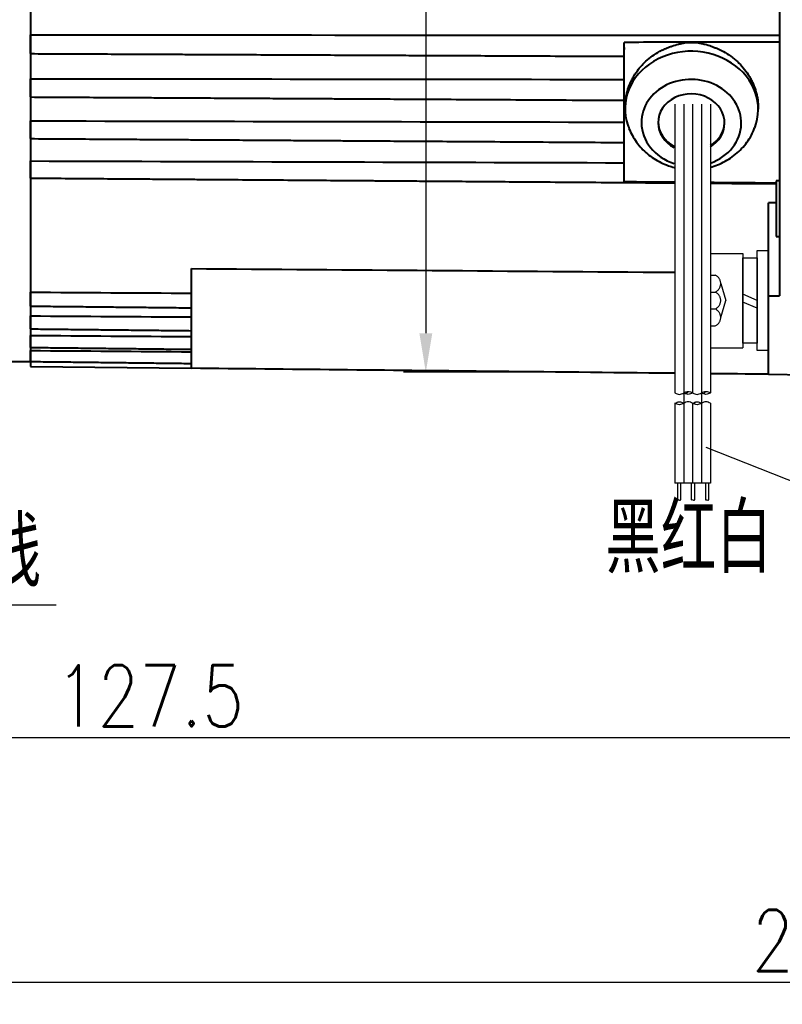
# Model space of a CAD drawing. Header units: inches. Extents: x -753 to 5070, y -3075 to 1581.
# Tile 154 of 178: x 3667 to 3736, y 1027 to 1116. Entities that reach past the tile are written whole.
import ezdxf

# ---------------------------------------------------------------- set-up
doc = ezdxf.new("R2010")
doc.units = ezdxf.units.IN
doc.header["$LTSCALE"] = 10
doc.header["$MEASUREMENT"] = 0
doc.linetypes.add('CENTER', pattern=[10.16, 6.35, -1.27, 1.27, -1.27])
doc.linetypes.add('HIDDEN', pattern=[1.905, 1.27, -0.635])
for name, color, linetype in [('1轮廓实线层', 7, 'Continuous'), ('2细线层', 4, 'Continuous'), ('3中心线层', 1, 'CENTER'), ('4虚线层', 6, 'HIDDEN'), ('5剖面线层', 2, 'Continuous'), ('6文字层', 3, 'Continuous'), ('7标注层', 4, 'Continuous')]:
    doc.layers.add(name, color=color, linetype=linetype)
doc.layers.add('图层2', color=4, linetype='Continuous', lineweight=40)
doc.styles.add('PC_TEXTSTYLE', font='isocp.shx', dxfattribs={"width": 0.8, "bigfont": 'HZFS.SHX'})
doc.styles.add('TH_GBDIM', font='romans.shx', dxfattribs={"width": 0.8, "bigfont": 'gbcbig.shx'})
doc.dimstyles.new('TH_GBDIM', dxfattribs={"dimtxt": 3.5, "dimasz": 2.5, "dimexe": 2, "dimexo": 0, "dimgap": 1, "dimtad": 1, "dimdec": 4, "dimdsep": 46, "dimtxsty": 'TH_GBDIM', "dimcen": 0.09, "dimclrd": 4, "dimclre": 4, "dimclrt": 3, "dimadec": 0, "dimazin": 0, "dimtfac": 1, "dimtdec": 4, "dimtmove": 0, "dimatfit": 3, "dimfxl": 1, "dimtzin": 0, "dimarcsym": 0})
pattern_1 = [(45, (3602.9501, 949.2222), (1.197367, -1.197367), [])]
pattern_2 = [(45, (3601.3501, 949.2222), (1.197367, -1.197367), [])]

# ---------------------------------------------------------------- blocks, each defined once
blk = doc.blocks.new('*D114')
at = {"layer": '7标注层', "color": 4, "lineweight": -2, "transparency": 16777216}
for p, q in [((3862.462, 1133.231), (3862.462, 1027.055)), ((3614.962, 1123.731), (3614.962, 1027.055)), ((3618.462, 1029.055), (3858.962, 1029.055))]:
    blk.add_line(p, q, dxfattribs=at)
at = {"layer": '7标注层', "color": 4, "transparency": 16777216}
for points in [[(3618.462, 1029.638), (3618.462, 1028.472), (3614.962, 1029.055)], [(3858.962, 1029.638), (3858.962, 1028.472), (3862.462, 1029.055)]]:
    blk.add_solid(points, dxfattribs=at)
at = {"layer": 'Defpoints', "color": 0, "transparency": 16777216}
for p in [(3862.462, 1133.231), (3614.962, 1123.731), (3862.462, 1029.055)]:
    blk.add_point(p, dxfattribs=at)
at = {"layer": '7标注层', "color": 3, "transparency": 16777216, "insert": (3741.458, 1032.805), "char_height": 5.5, "attachment_point": 5, "style": 'TH_GBDIM'}
blk.add_mtext('247.5', dxfattribs=at)
blk = doc.blocks.new('*D229')
at = {"layer": '7标注层', "color": 4, "lineweight": -2, "transparency": 16777216}
for p, q in [((3742.462, 1163.731), (3742.462, 1049.097)), ((3614.962, 1142.156), (3614.962, 1049.097)), ((3618.462, 1051.097), (3738.962, 1051.097))]:
    blk.add_line(p, q, dxfattribs=at)
at = {"layer": '7标注层', "color": 4, "transparency": 16777216}
for points in [[(3618.462, 1051.68), (3618.462, 1050.513), (3614.962, 1051.097)], [(3738.962, 1051.68), (3738.962, 1050.513), (3742.462, 1051.097)]]:
    blk.add_solid(points, dxfattribs=at)
at = {"layer": 'Defpoints', "color": 0, "transparency": 16777216}
for p in [(3742.462, 1163.731), (3614.962, 1142.156), (3742.462, 1051.097)]:
    blk.add_point(p, dxfattribs=at)
at = {"layer": '7标注层', "color": 3, "transparency": 16777216, "insert": (3678.712, 1054.847), "char_height": 5.5, "attachment_point": 5, "style": 'TH_GBDIM'}
blk.add_mtext('127.5', dxfattribs=at)
blk = doc.blocks.new('*D230')
at = {"layer": '7标注层', "color": 4, "lineweight": -2, "transparency": 16777216}
for p, q in [((3697.465, 1163.731), (3705.587, 1163.731)), ((3703.587, 1160.231), (3703.587, 1087.517)), ((3714.905, 1084.017), (3701.587, 1084.017))]:
    blk.add_line(p, q, dxfattribs=at)
at = {"layer": '7标注层', "color": 4, "transparency": 16777216}
for points in [[(3703.004, 1160.231), (3704.171, 1160.231), (3703.587, 1163.731)], [(3703.004, 1087.517), (3704.171, 1087.517), (3703.587, 1084.017)]]:
    blk.add_solid(points, dxfattribs=at)
at = {"layer": 'Defpoints', "color": 0, "transparency": 16777216}
for p in [(3697.465, 1163.731), (3703.587, 1084.017), (3714.905, 1084.017)]:
    blk.add_point(p, dxfattribs=at)
at = {"layer": '7标注层', "color": 3, "transparency": 16777216, "insert": (3699.837, 1123.874), "char_height": 5.5, "attachment_point": 5, "rotation": 90, "style": 'TH_GBDIM'}
blk.add_mtext('{%%c80}{}{}', dxfattribs=at)
blk = doc.blocks.new('GB93_5_0.65_R')
at = {"layer": '1轮廓实线层'}
for p, q in [((3.85, 1.3), (-3.85, 1.3)), ((-3.85, 1.3), (-3.85, 0)), ((0, 0), (-0.56, 1.3)), ((0.7, 0), (0.14, 1.3)), ((3.85, 0), (3.85, 1.3)), ((-3.85, 0), (3.85, 0))]:
    blk.add_line(p, q, dxfattribs=at)

msp = doc.modelspace()

# ---------------------------------------------------------------- hatches: boundary and pattern name
at = {"layer": '5剖面线层'}
h = msp.add_hatch(dxfattribs=at)
h.set_pattern_fill('ANSI31', color=256, scale=0.533333, angle=90, style=0)
h.set_pattern_definition(pattern_2)
edge = h.paths.add_edge_path()
edge.add_spline(control_points=[(3726.835, 1082.141), (3726.968, 1082.207), (3727.235, 1082.341), (3727.502, 1082.207), (3727.635, 1082.141)], knot_values=[0, 0, 0, 0, 0.421637, 0.843274, 0.843274, 0.843274, 0.843274], degree=3, periodic=0)
edge.add_spline(control_points=[(3727.635, 1082.141), (3727.502, 1082.074), (3727.235, 1081.941), (3726.968, 1082.074), (3726.835, 1082.141)], knot_values=[0, 0, 0, 0, 0.421637, 0.843274, 0.843274, 0.843274, 0.843274], degree=3, periodic=0)
h = msp.add_hatch(dxfattribs=at)
h.set_pattern_fill('ANSI31', color=256, scale=0.533333, angle=90, style=0)
h.set_pattern_definition(pattern_1)
edge = h.paths.add_edge_path()
edge.add_spline(control_points=[(3728.435, 1082.141), (3728.568, 1082.207), (3728.835, 1082.341), (3729.102, 1082.207), (3729.235, 1082.141)], knot_values=[0, 0, 0, 0, 0.421637, 0.843274, 0.843274, 0.843274, 0.843274], degree=3, periodic=0)
edge.add_spline(control_points=[(3729.235, 1082.141), (3729.102, 1082.074), (3728.835, 1081.941), (3728.568, 1082.074), (3728.435, 1082.141)], knot_values=[0, 0, 0, 0, 0.421637, 0.843274, 0.843274, 0.843274, 0.843274], degree=3, periodic=0)
h = msp.add_hatch(dxfattribs=at)
h.set_pattern_fill('ANSI31', color=256, scale=0.533333, angle=90, style=0)
h.set_pattern_definition(pattern_2)
edge = h.paths.add_edge_path()
edge.add_spline(control_points=[(3726.835, 1081.207), (3726.702, 1081.141), (3726.435, 1081.007), (3726.168, 1081.141), (3726.035, 1081.207)], knot_values=[0, 0, 0, 0, 0.421637, 0.843274, 0.843274, 0.843274, 0.843274], degree=3, periodic=0)
edge.add_spline(control_points=[(3726.035, 1081.207), (3726.168, 1081.274), (3726.435, 1081.407), (3726.702, 1081.274), (3726.835, 1081.207)], knot_values=[0, 0, 0, 0, 0.421637, 0.843274, 0.843274, 0.843274, 0.843274], degree=3, periodic=0)
h = msp.add_hatch(dxfattribs=at)
h.set_pattern_fill('ANSI31', color=256, scale=0.533333, angle=90, style=0)
h.set_pattern_definition(pattern_1)
edge = h.paths.add_edge_path()
edge.add_spline(control_points=[(3728.435, 1081.207), (3728.302, 1081.141), (3728.035, 1081.007), (3727.768, 1081.141), (3727.635, 1081.207)], knot_values=[0, 0, 0, 0, 0.421637, 0.843274, 0.843274, 0.843274, 0.843274], degree=3, periodic=0)
edge.add_spline(control_points=[(3727.635, 1081.207), (3727.768, 1081.274), (3728.035, 1081.407), (3728.302, 1081.274), (3728.435, 1081.207)], knot_values=[0, 0, 0, 0, 0.421637, 0.843274, 0.843274, 0.843274, 0.843274], degree=3, periodic=0)

# ---------------------------------------------------------------- linework, layer by layer
at = {"color": 4}
msp.add_line((3670.277, 1063.027), (3653.808, 1063.027), dxfattribs=at)
at = {"layer": '1轮廓实线层'}
for p, q in [((3726.035, 1108.16), (3726.035, 1082.141)), ((3727.635, 1108.16), (3727.635, 1082.141)), ((3729.235, 1108.16), (3729.235, 1082.141)), ((3729.235, 1094.711), (3732.162, 1094.711)), ((3732.162, 1094.711), (3732.162, 1086.211)), ((3733.462, 1093.111), (3733.462, 1094.961)), ((3733.462, 1094.961), (3734.462, 1094.961)), ((3733.462, 1093.111), (3733.462, 1094.961)), ((3733.462, 1094.961), (3734.462, 1094.961)), ((3734.462, 1094.961), (3734.462, 1093.111)), ((3734.462, 1094.961), (3734.462, 1093.111)), ((3733.462, 1087.811), (3733.462, 1093.111)), ((3733.462, 1087.811), (3733.462, 1093.111)), ((3734.462, 1093.111), (3734.462, 1087.811)), ((3734.462, 1093.111), (3734.462, 1087.811)), ((3733.462, 1085.961), (3733.462, 1087.811)), ((3733.462, 1085.961), (3733.462, 1087.811)), ((3734.462, 1087.811), (3734.462, 1085.961)), ((3734.462, 1087.811), (3734.462, 1085.961)), ((3729.235, 1086.211), (3732.162, 1086.211)), ((3734.462, 1085.961), (3733.462, 1085.961)), ((3734.462, 1085.961), (3733.462, 1085.961)), ((3726.035, 1081.207), (3726.035, 1073.999)), ((3727.635, 1081.207), (3727.635, 1073.999)), ((3729.235, 1081.207), (3729.235, 1073.999)), ((3729.235, 1073.999), (3726.035, 1073.999)), ((3726.275, 1073.999), (3726.275, 1072.49)), ((3726.541, 1073.999), (3726.541, 1072.49)), ((3727.509, 1073.999), (3727.509, 1072.49)), ((3727.798, 1073.999), (3727.798, 1072.49)), ((3728.8, 1073.999), (3728.8, 1072.49)), ((3729.067, 1073.999), (3729.067, 1072.49))]:
    msp.add_line(p, q, dxfattribs=at)
for points in [[(3726.835, 1082.141), (3727.235, 1082.274), (3727.635, 1082.141)], [(3728.435, 1082.141), (3728.835, 1082.274), (3729.235, 1082.141)], [(3726.035, 1082.141), (3726.435, 1082.007), (3726.835, 1082.141)], [(3726.035, 1081.207), (3726.435, 1081.341), (3726.835, 1081.207)], [(3727.635, 1082.141), (3727.235, 1082.007), (3726.835, 1082.141)], [(3727.635, 1081.207), (3727.235, 1081.341), (3726.835, 1081.207)], [(3727.635, 1082.141), (3728.035, 1082.007), (3728.435, 1082.141)], [(3727.635, 1081.207), (3728.035, 1081.341), (3728.435, 1081.207)], [(3729.235, 1082.141), (3728.835, 1082.007), (3728.435, 1082.141)], [(3729.235, 1081.207), (3728.835, 1081.341), (3728.435, 1081.207)], [(3726.835, 1081.207), (3726.435, 1081.074), (3726.035, 1081.207)], [(3728.435, 1081.207), (3728.035, 1081.074), (3727.635, 1081.207)]]:
    msp.add_spline(points, degree=3, dxfattribs=at)
at = {"layer": '2细线层'}
for points in [[(3726.275, 1072.49), (3726.401, 1072.517), (3726.518, 1072.464), (3726.541, 1072.49)], [(3727.509, 1072.49), (3727.658, 1072.517), (3727.775, 1072.464), (3727.798, 1072.49)], [(3728.8, 1072.49), (3728.927, 1072.517), (3729.044, 1072.464), (3729.067, 1072.49)]]:
    msp.add_spline(points, degree=3, dxfattribs=at)
at = {"layer": '3中心线层'}
for p, q in [((3726.835, 1108.16), (3726.835, 1082.141)), ((3728.435, 1108.16), (3728.435, 1082.141)), ((3726.835, 1082.141), (3726.835, 1073.999)), ((3728.435, 1082.141), (3728.435, 1073.999))]:
    msp.add_line(p, q, dxfattribs=at)
at = {"layer": '4虚线层'}
for p, q in [((3729.235, 1092.751), (3729.662, 1092.751)), ((3730.162, 1091.987), (3730.612, 1090.461)), ((3729.235, 1091.224), (3729.662, 1091.224)), ((3730.162, 1088.934), (3730.612, 1090.461)), ((3729.235, 1089.697), (3729.662, 1089.697)), ((3729.235, 1088.171), (3729.662, 1088.171))]:
    msp.add_line(p, q, dxfattribs=at)
for centre in [(3729.329, 1091.987), (3729.329, 1090.461), (3729.329, 1088.934)]:
    msp.add_arc(centre, 0.833, 293.54865, 66.45135, dxfattribs=at)
at = {"layer": '7标注层'}
msp.add_lwpolyline([(3728.812, 1077.244), (3739.683, 1072.953)], dxfattribs=at)
at = {"layer": '图层2', "color": 0}
for p, q in [((3667.962, 1162.956), (3667.962, 1084.505)), ((3735.462, 1123.731), (3735.462, 1090.874)), ((3721.462, 1101.519), (3721.462, 1113.175)), ((3721.547, 1107.974), (3721.544, 1107.828)), ((3733.542, 1107.576), (3733.544, 1107.708)), ((3735.162, 1101.231), (3735.162, 1096.231)), ((3735.462, 1101.231), (3735.162, 1101.231)), ((3734.462, 1090.87), (3734.462, 1099.255)), ((3735.162, 1096.231), (3735.462, 1096.231)), ((3682.462, 1086.21), (3682.462, 1093.337)), ((3734.462, 1090.87), (3735.462, 1090.874)), ((3734.462, 1083.814), (3734.462, 1090.87)), ((3665.98, 1084.981), (3667.962, 1084.981)), ((3667.962, 1084.505), (3682.462, 1084.354)), ((3734.462, 1083.814), (3742.462, 1083.731))]:
    msp.add_line(p, q, dxfattribs=at)
for centre, major_axis, start_param, end_param in [((3727.543, 1107.702), (5.999, -0.126), 5.976156, 9.731669), ((3727.517, 1106.467), (4.499, -0.095), 0, 3.160388), ((3727.517, 1106.467), (2.999, -0.063), 0, 3.160388), ((3727.517, 1106.467), (4.499, -0.095), 3.160388, 4.380602), ((3727.517, 1106.467), (2.999, -0.063), 3.160388, 4.190045), ((3727.519, 1106.566), (-2.999, 0.063), 0.018795, 1.047078), ((3727.519, 1106.566), (-2.999, 0.063), 2.198049, 3.122689), ((3727.517, 1106.467), (2.999, -0.063), 5.340487, 6.283185), ((3727.517, 1106.467), (4.499, -0.095), 5.122428, 6.283185)]:
    msp.add_ellipse(centre, major_axis=major_axis, ratio=0.869465, start_param=start_param, end_param=end_param, dxfattribs=at)
for points, degree in [([(3667.962, 1114.388), (3690.462, 1114.384), (3712.962, 1114.376), (3735.462, 1114.366)], 3), ([(3667.962, 1110.443), (3685.795, 1110.424), (3703.629, 1110.402), (3721.462, 1110.379)], 3), ([(3667.962, 1106.644), (3685.795, 1106.609), (3703.629, 1106.571), (3721.462, 1106.532)], 3), ([(3667.962, 1103.033), (3685.795, 1102.982), (3703.629, 1102.928), (3721.462, 1102.873)], 3), ([(3721.462, 1101.181), (3722.961, 1101.168), (3724.46, 1101.155), (3725.958, 1101.142)], 3), ([(3735.162, 1099.255), (3734.929, 1099.255), (3734.695, 1099.255), (3734.462, 1099.255)], 3), ([(3667.962, 1091.21), (3672.795, 1091.181), (3677.629, 1091.152), (3682.462, 1091.123)], 3), ([(3667.962, 1089.957), (3682.462, 1089.804)], 1), ([(3667.962, 1089.072), (3672.795, 1089.04), (3677.629, 1089.008), (3682.462, 1088.976)], 3), ([(3667.962, 1087.904), (3682.462, 1087.743)], 1), ([(3667.962, 1087.315), (3672.795, 1087.28), (3677.629, 1087.245), (3682.462, 1087.21)], 3), ([(3667.962, 1086.234), (3682.462, 1086.066)], 1), ([(3667.962, 1085.956), (3672.795, 1085.918), (3677.629, 1085.881), (3682.462, 1085.844)], 3), ([(3667.962, 1084.965), (3682.462, 1084.793)], 1), ([(3734.459, 1083.814), (3732.571, 1083.833), (3730.683, 1083.853), (3729.235, 1083.868)], 3)]:
    msp.add_open_spline(points, degree=degree, dxfattribs=at)
for points, degree, knots in [([(3667.962, 1112.703), (3667.962, 1112.704), (3667.962, 1112.707), (3667.962, 1112.712), (3667.962, 1112.714), (3667.962, 1112.719), (3667.962, 1112.722), (3667.962, 1112.737), (3667.962, 1112.753), (3667.962, 1112.784), (3667.962, 1112.796), (3667.962, 1112.821), (3667.962, 1112.835), (3667.962, 1112.879), (3667.962, 1112.912), (3667.962, 1112.966), (3667.962, 1112.985), (3667.962, 1113.015), (3667.962, 1113.026), (3667.962, 1113.046), (3667.962, 1113.057), (3667.962, 1113.11), (3667.962, 1113.155), (3667.962, 1113.227), (3667.962, 1113.251), (3667.962, 1113.301), (3667.962, 1113.326), (3667.962, 1113.402), (3667.962, 1113.453), (3667.962, 1113.519), (3667.962, 1113.532), (3667.962, 1113.558), (3667.962, 1113.572), (3667.962, 1113.611), (3667.962, 1113.638), (3667.962, 1113.716), (3667.962, 1113.767), (3667.962, 1113.843), (3667.962, 1113.868), (3667.962, 1113.918), (3667.962, 1113.942), (3667.962, 1114.012), (3667.962, 1114.057), (3667.962, 1114.11), (3667.962, 1114.12), (3667.962, 1114.141), (3667.962, 1114.171), (3667.962, 1114.199), (3667.962, 1114.253), (3667.962, 1114.285), (3667.962, 1114.343), (3667.962, 1114.367), (3667.962, 1114.388)], 3, [0, 0, 0, 0, 0.032237, 0.032237, 0.048922, 0.048922, 0.065608, 0.065608, 0.13235, 0.13235, 0.165721, 0.165721, 0.199092, 0.199092, 0.265835, 0.265835, 0.299206, 0.299206, 0.315891, 0.315891, 0.332577, 0.332577, 0.399319, 0.399319, 0.43269, 0.43269, 0.466062, 0.466062, 0.532804, 0.532804, 0.549489, 0.549489, 0.566175, 0.566175, 0.599546, 0.599546, 0.666288, 0.666288, 0.69966, 0.69966, 0.733031, 0.733031, 0.799773, 0.799773, 0.816459, 0.816459, 0.833144, 0.866515, 0.866515, 0.933258, 0.933258, 1, 1, 1, 1]), ([(3735.462, 1113.731), (3735.316, 1113.731), (3735.17, 1113.731), (3734.879, 1113.731), (3734.733, 1113.73), (3734.295, 1113.73), (3733.42, 1113.73), (3731.379, 1113.728), (3727.295, 1113.725), (3723.795, 1113.722), (3721.462, 1113.72)], 3, [0, 0, 0, 0, 0.03125, 0.03125, 0.0625, 0.0625, 0.125, 0.25, 0.5, 1, 1, 1, 1]), ([(3721.462, 1113.175), (3721.462, 1113.284), (3721.462, 1113.399), (3721.462, 1113.582), (3721.462, 1113.653), (3721.462, 1113.72)], 3, [0, 0, 0, 0, 0.609447, 0.609447, 1, 1, 1, 1]), ([(3725.208, 1113.165), (3725.301, 1113.204), (3725.394, 1113.242), (3725.582, 1113.315), (3725.677, 1113.35), (3725.962, 1113.449), (3726.154, 1113.509), (3726.446, 1113.584), (3726.545, 1113.607), (3726.693, 1113.636), (3726.743, 1113.646), (3726.843, 1113.663), (3726.893, 1113.67), (3727.044, 1113.691), (3727.144, 1113.702), (3727.344, 1113.715), (3727.444, 1113.719), (3727.644, 1113.718), (3727.744, 1113.714), (3727.944, 1113.698), (3728.043, 1113.687), (3728.193, 1113.666), (3728.243, 1113.658), (3728.342, 1113.64), (3728.392, 1113.631), (3728.54, 1113.6), (3728.639, 1113.577), (3728.931, 1113.5), (3729.123, 1113.44), (3729.408, 1113.339), (3729.502, 1113.304), (3729.69, 1113.231), (3729.783, 1113.192), (3729.876, 1113.153)], 3, [0, 0, 0, 0, 0.0625, 0.0625, 0.125, 0.125, 0.25, 0.25, 0.3125, 0.3125, 0.34375, 0.34375, 0.375, 0.375, 0.4375, 0.4375, 0.5, 0.5, 0.5625, 0.5625, 0.625, 0.625, 0.65625, 0.65625, 0.6875, 0.6875, 0.75, 0.75, 0.875, 0.875, 0.9375, 0.9375, 1, 1, 1, 1]), ([(3667.962, 1112.703), (3668.886, 1112.699), (3670.768, 1112.69), (3673.509, 1112.678), (3676.085, 1112.666), (3678.359, 1112.656), (3680.324, 1112.647), (3682, 1112.639), (3683.479, 1112.633), (3684.871, 1112.626), (3686.892, 1112.617), (3689.529, 1112.605), (3692.69, 1112.591), (3695.196, 1112.58), (3697.048, 1112.571), (3698.357, 1112.566), (3699.769, 1112.559), (3701.415, 1112.552), (3703.381, 1112.543), (3705.669, 1112.533), (3708.279, 1112.521), (3711.211, 1112.508), (3714.466, 1112.493), (3717.918, 1112.477), (3720.286, 1112.467), (3721.462, 1112.461)], 3, [0, 0, 0, 0, 0.051797, 0.105559, 0.153698, 0.196216, 0.233113, 0.263878, 0.290188, 0.316059, 0.341929, 0.403526, 0.463913, 0.519158, 0.544091, 0.567733, 0.592556, 0.623283, 0.66003, 0.702799, 0.751587, 0.806397, 0.867226, 0.934077, 1, 1, 1, 1]), ([(3721.462, 1113.255), (3721.462, 1113.24), (3721.462, 1113.225), (3721.462, 1113.168), (3721.462, 1113.127), (3721.462, 1113.082), (3721.462, 1113.076), (3721.462, 1113.071)], 3, [0, 0, 0, 0, 0.236202, 0.236202, 0.90723, 0.90723, 1, 1, 1, 1]), ([(3721.547, 1107.973), (3721.548, 1107.997), (3721.549, 1108.052), (3721.552, 1108.106), (3721.555, 1108.167), (3721.557, 1108.198), (3721.568, 1108.351), (3721.58, 1108.472), (3721.631, 1108.835), (3721.682, 1109.074), (3721.815, 1109.547), (3721.898, 1109.78), (3722.01, 1110.04), (3722.023, 1110.069), (3722.049, 1110.126), (3722.088, 1110.212), (3722.185, 1110.409), (3722.276, 1110.573), (3722.468, 1110.897), (3722.611, 1111.105), (3722.846, 1111.405), (3722.927, 1111.503), (3723.056, 1111.646), (3723.099, 1111.694), (3723.188, 1111.787), (3723.233, 1111.833), (3723.462, 1112.059), (3723.655, 1112.228), (3724.063, 1112.54), (3724.278, 1112.684), (3724.559, 1112.848), (3724.617, 1112.88), (3724.732, 1112.942), (3724.79, 1112.972), (3724.967, 1113.06), (3725.086, 1113.114), (3725.208, 1113.165)], 3, [0, 0, 0, 0, 0.011132, 0.025259, 0.025259, 0.039385, 0.039385, 0.095892, 0.095892, 0.208905, 0.208905, 0.321919, 0.321919, 0.336046, 0.336046, 0.350172, 0.378426, 0.434932, 0.434932, 0.547946, 0.547946, 0.604453, 0.604453, 0.632706, 0.632706, 0.660959, 0.660959, 0.773973, 0.773973, 0.886986, 0.886986, 0.91524, 0.91524, 0.943493, 0.943493, 1, 1, 1, 1]), ([(3729.876, 1113.153), (3730.12, 1113.05), (3730.353, 1112.932), (3730.802, 1112.669), (3731.017, 1112.524), (3731.326, 1112.287), (3731.426, 1112.204), (3731.574, 1112.075), (3731.622, 1112.031), (3731.717, 1111.942), (3731.763, 1111.898), (3731.992, 1111.67), (3732.162, 1111.478), (3732.475, 1111.077), (3732.619, 1110.867), (3732.781, 1110.592), (3732.813, 1110.537), (3732.874, 1110.426), (3732.963, 1110.258), (3733.043, 1110.087), (3733.191, 1109.743), (3733.274, 1109.51), (3733.375, 1109.153), (3733.404, 1109.033), (3733.443, 1108.851), (3733.455, 1108.791), (3733.476, 1108.668), (3733.486, 1108.607), (3733.528, 1108.303), (3733.548, 1108.023), (3733.545, 1107.745), (3733.544, 1107.708)], 3, [0, 0, 0, 0, 0.109242, 0.109242, 0.218484, 0.218484, 0.273105, 0.273105, 0.300415, 0.300415, 0.327726, 0.327726, 0.436967, 0.436967, 0.546209, 0.546209, 0.57352, 0.57352, 0.60083, 0.655451, 0.655451, 0.764693, 0.764693, 0.819314, 0.819314, 0.846624, 0.846624, 0.873935, 0.873935, 0.983177, 1, 1, 1, 1]), ([(3667.962, 1108.797), (3667.962, 1108.797), (3667.962, 1108.797), (3667.962, 1108.798), (3667.962, 1108.799), (3667.962, 1108.801), (3667.962, 1108.802), (3667.962, 1108.81), (3667.962, 1108.821), (3667.962, 1108.845), (3667.962, 1108.854), (3667.962, 1108.874), (3667.962, 1108.885), (3667.962, 1108.922), (3667.962, 1108.951), (3667.962, 1108.999), (3667.962, 1109.016), (3667.962, 1109.043), (3667.962, 1109.053), (3667.962, 1109.072), (3667.962, 1109.081), (3667.962, 1109.13), (3667.962, 1109.172), (3667.962, 1109.24), (3667.962, 1109.263), (3667.962, 1109.31), (3667.962, 1109.334), (3667.962, 1109.408), (3667.962, 1109.458), (3667.962, 1109.523), (3667.962, 1109.536), (3667.962, 1109.562), (3667.962, 1109.575), (3667.962, 1109.615), (3667.962, 1109.641), (3667.962, 1109.719), (3667.962, 1109.772), (3667.962, 1109.849), (3667.962, 1109.875), (3667.962, 1109.926), (3667.962, 1109.951), (3667.962, 1110.025), (3667.962, 1110.072), (3667.962, 1110.129), (3667.962, 1110.141), (3667.962, 1110.163), (3667.962, 1110.195), (3667.962, 1110.226), (3667.962, 1110.286), (3667.962, 1110.322), (3667.962, 1110.389), (3667.962, 1110.418), (3667.962, 1110.443)], 3, [0, 0, 0, 0, 0.015869, 0.015869, 0.032837, 0.032837, 0.049805, 0.049805, 0.117676, 0.117676, 0.151611, 0.151611, 0.185547, 0.185547, 0.253418, 0.253418, 0.287354, 0.287354, 0.304321, 0.304321, 0.321289, 0.321289, 0.38916, 0.38916, 0.423096, 0.423096, 0.457031, 0.457031, 0.524902, 0.524902, 0.54187, 0.54187, 0.558838, 0.558838, 0.592773, 0.592773, 0.660645, 0.660645, 0.69458, 0.69458, 0.728516, 0.728516, 0.796387, 0.796387, 0.813354, 0.813354, 0.830322, 0.864258, 0.864258, 0.932129, 0.932129, 1, 1, 1, 1]), ([(3667.962, 1108.797), (3668.918, 1108.792), (3670.806, 1108.781), (3673.498, 1108.766), (3675.906, 1108.753), (3677.925, 1108.742), (3679.618, 1108.732), (3681.116, 1108.724), (3682.947, 1108.714), (3685.16, 1108.701), (3687.68, 1108.687), (3689.678, 1108.676), (3691.155, 1108.668), (3692.198, 1108.662), (3693.324, 1108.656), (3694.637, 1108.649), (3696.204, 1108.64), (3698.028, 1108.63), (3700.248, 1108.618), (3702.893, 1108.603), (3705.995, 1108.586), (3709.447, 1108.566), (3713.248, 1108.545), (3717.292, 1108.523), (3720.069, 1108.507), (3721.462, 1108.5)], 3, [0, 0, 0, 0, 0.05359, 0.105903, 0.150922, 0.18865, 0.219085, 0.245873, 0.272662, 0.321775, 0.369923, 0.41397, 0.43385, 0.452701, 0.472492, 0.496992, 0.526291, 0.560391, 0.599292, 0.650743, 0.708727, 0.773245, 0.844298, 0.921883, 1, 1, 1, 1]), ([(3667.962, 1105.046), (3667.962, 1105.046), (3667.962, 1105.046), (3667.962, 1105.047), (3667.962, 1105.053), (3667.962, 1105.069), (3667.962, 1105.075), (3667.962, 1105.09), (3667.962, 1105.099), (3667.962, 1105.128), (3667.962, 1105.152), (3667.962, 1105.193), (3667.962, 1105.208), (3667.962, 1105.232), (3667.962, 1105.24), (3667.962, 1105.257), (3667.962, 1105.266), (3667.962, 1105.31), (3667.962, 1105.349), (3667.962, 1105.411), (3667.962, 1105.433), (3667.962, 1105.478), (3667.962, 1105.501), (3667.962, 1105.571), (3667.962, 1105.62), (3667.962, 1105.683), (3667.962, 1105.695), (3667.962, 1105.721), (3667.962, 1105.734), (3667.962, 1105.773), (3667.962, 1105.799), (3667.962, 1105.877), (3667.962, 1105.929), (3667.962, 1106.008), (3667.962, 1106.034), (3667.962, 1106.086), (3667.962, 1106.112), (3667.962, 1106.188), (3667.962, 1106.238), (3667.962, 1106.298), (3667.962, 1106.31), (3667.962, 1106.333), (3667.962, 1106.368), (3667.962, 1106.401), (3667.962, 1106.466), (3667.962, 1106.506), (3667.962, 1106.581), (3667.962, 1106.614), (3667.962, 1106.644)], 3, [0, 0, 0, 0, 0.014986, 0.014986, 0.085344, 0.085344, 0.120523, 0.120523, 0.155703, 0.155703, 0.226061, 0.226061, 0.26124, 0.26124, 0.278829, 0.278829, 0.296419, 0.296419, 0.366777, 0.366777, 0.401956, 0.401956, 0.437135, 0.437135, 0.507493, 0.507493, 0.525083, 0.525083, 0.542672, 0.542672, 0.577851, 0.577851, 0.648209, 0.648209, 0.683388, 0.683388, 0.718568, 0.718568, 0.788926, 0.788926, 0.806515, 0.806515, 0.824105, 0.859284, 0.859284, 0.929642, 0.929642, 1, 1, 1, 1]), ([(3721.803, 1106.245), (3721.831, 1106.15), (3721.934, 1105.833), (3722.189, 1105.318), (3722.569, 1104.717), (3723.025, 1104.166), (3723.547, 1103.672), (3724.13, 1103.24), (3724.764, 1102.879), (3725.384, 1102.617), (3725.793, 1102.492), (3725.97, 1102.446)], 3, [0, 0, 0, 0, 0.050467, 0.171492, 0.292652, 0.414178, 0.536278, 0.659114, 0.782801, 0.907394, 1, 1, 1, 1]), ([(3729.235, 1102.468), (3729.451, 1102.527), (3729.905, 1102.678), (3730.568, 1102.987), (3731.212, 1103.391), (3731.796, 1103.871), (3732.312, 1104.417), (3732.748, 1105.021), (3733.048, 1105.556), (3733.177, 1105.894), (3733.215, 1106.004)], 3, [0.0461738, 0.0461738, 0.0461738, 0.0461738, 0.1615091, 0.2922812, 0.4229427, 0.5532228, 0.6828661, 0.8116642, 0.9394788, 1, 1, 1, 1]), ([(3667.962, 1105.046), (3668.918, 1105.04), (3670.806, 1105.028), (3673.498, 1105.01), (3675.906, 1104.994), (3677.925, 1104.981), (3679.618, 1104.97), (3681.116, 1104.96), (3682.947, 1104.948), (3685.16, 1104.934), (3687.68, 1104.917), (3689.678, 1104.904), (3691.155, 1104.894), (3692.198, 1104.887), (3693.324, 1104.88), (3694.637, 1104.871), (3696.204, 1104.861), (3698.028, 1104.849), (3700.248, 1104.835), (3702.893, 1104.817), (3705.995, 1104.797), (3709.447, 1104.775), (3713.248, 1104.75), (3717.292, 1104.723), (3720.069, 1104.705), (3721.462, 1104.696)], 3, [0, 0, 0, 0, 0.053591, 0.105903, 0.150923, 0.188651, 0.219086, 0.245874, 0.272663, 0.321775, 0.369923, 0.413971, 0.433851, 0.452701, 0.472492, 0.496992, 0.526292, 0.560392, 0.599292, 0.650743, 0.708727, 0.773245, 0.844297, 0.921883, 1, 1, 1, 1]), ([(3667.962, 1101.49), (3667.962, 1101.49), (3667.962, 1101.491), (3667.962, 1101.497), (3667.962, 1101.5), (3667.962, 1101.51), (3667.962, 1101.516), (3667.962, 1101.537), (3667.962, 1101.556), (3667.962, 1101.591), (3667.962, 1101.603), (3667.962, 1101.624), (3667.962, 1101.631), (3667.962, 1101.646), (3667.962, 1101.653), (3667.962, 1101.692), (3667.962, 1101.727), (3667.962, 1101.784), (3667.962, 1101.804), (3667.962, 1101.846), (3667.962, 1101.867), (3667.962, 1101.933), (3667.962, 1101.979), (3667.962, 1102.04), (3667.962, 1102.052), (3667.962, 1102.077), (3667.962, 1102.09), (3667.962, 1102.127), (3667.962, 1102.153), (3667.962, 1102.23), (3667.962, 1102.281), (3667.962, 1102.36), (3667.962, 1102.387), (3667.962, 1102.44), (3667.962, 1102.466), (3667.962, 1102.543), (3667.962, 1102.594), (3667.962, 1102.657), (3667.962, 1102.67), (3667.962, 1102.694), (3667.962, 1102.731), (3667.962, 1102.766), (3667.962, 1102.835), (3667.962, 1102.878), (3667.962, 1102.961), (3667.962, 1102.998), (3667.962, 1103.033)], 3, [0, 0, 0, 0, 0.040325, 0.040325, 0.077235, 0.077235, 0.114146, 0.114146, 0.187967, 0.187967, 0.224878, 0.224878, 0.243333, 0.243333, 0.261788, 0.261788, 0.335609, 0.335609, 0.37252, 0.37252, 0.409431, 0.409431, 0.483252, 0.483252, 0.501707, 0.501707, 0.520162, 0.520162, 0.557073, 0.557073, 0.630894, 0.630894, 0.667805, 0.667805, 0.704715, 0.704715, 0.778536, 0.778536, 0.796992, 0.796992, 0.815447, 0.852358, 0.852358, 0.926179, 0.926179, 1, 1, 1, 1]), ([(3667.962, 1101.49), (3668.886, 1101.483), (3670.768, 1101.469), (3673.509, 1101.449), (3676.085, 1101.429), (3678.359, 1101.412), (3680.324, 1101.398), (3682, 1101.385), (3683.479, 1101.374), (3684.871, 1101.364), (3686.892, 1101.348), (3689.529, 1101.329), (3692.69, 1101.305), (3695.196, 1101.286), (3697.048, 1101.272), (3698.357, 1101.263), (3699.769, 1101.252), (3701.415, 1101.24), (3703.381, 1101.225), (3705.669, 1101.208), (3708.279, 1101.188), (3711.212, 1101.166), (3714.466, 1101.142), (3718.042, 1101.115), (3721.909, 1101.086), (3724.583, 1101.066), (3725.957, 1101.056)], 3, [0, 0, 0, 0, 0.047788, 0.097382, 0.141791, 0.181013, 0.215049, 0.24343, 0.2677, 0.291566, 0.315431, 0.372253, 0.427959, 0.478922, 0.501922, 0.523732, 0.54663, 0.574975, 0.608874, 0.648328, 0.693334, 0.743895, 0.80001, 0.861678, 0.9289, 1, 1, 1, 1]), ([(3721.462, 1101.181), (3721.462, 1101.205), (3721.462, 1101.238), (3721.462, 1101.342), (3721.462, 1101.425), (3721.462, 1101.519)], 3, [0, 0, 0, 0, 0.390553, 0.390553, 1, 1, 1, 1]), ([(3729.235, 1101.114), (3730.144, 1101.106), (3731.636, 1101.093), (3733.42, 1101.078), (3734.295, 1101.07), (3734.733, 1101.067), (3734.879, 1101.065), (3735.07, 1101.064), (3735.116, 1101.063), (3735.162, 1101.063)], 3, [0.0446353, 0.0446353, 0.0446353, 0.0446353, 0.4842031, 0.7662906, 0.9073343, 0.9073343, 0.9778561, 0.9778561, 1, 1, 1, 1]), ([(3729.235, 1101.031), (3729.689, 1101.028), (3731.664, 1101.013), (3733.64, 1100.998), (3735.161, 1100.987)], 3, [0.04486, 0.04486, 0.04486, 0.04486, 0.2643886, 1, 1, 1, 1]), ([(3682.462, 1093.337), (3696.933, 1093.226), (3711.404, 1093.116), (3725.875, 1093.007), (3725.892, 1093.007), (3725.909, 1093.006), (3725.925, 1093.006), (3725.962, 1093.006), (3725.998, 1093.006), (3726.035, 1093.005)], 3, [0, 0, 0, 0, 1, 1, 1, 1.001149, 1.001149, 1.001149, 1.003675, 1.003675, 1.003675, 1.003675]), ([(3667.962, 1089.957), (3667.962, 1089.957), (3667.962, 1089.957), (3667.962, 1089.958), (3667.962, 1089.96), (3667.962, 1089.965), (3667.962, 1089.967), (3667.962, 1089.972), (3667.962, 1089.974), (3667.962, 1089.988), (3667.962, 1090.004), (3667.962, 1090.034), (3667.962, 1090.045), (3667.962, 1090.07), (3667.962, 1090.084), (3667.962, 1090.126), (3667.962, 1090.159), (3667.962, 1090.204), (3667.962, 1090.213), (3667.962, 1090.232), (3667.962, 1090.242), (3667.962, 1090.271), (3667.962, 1090.292), (3667.962, 1090.355), (3667.962, 1090.4), (3667.962, 1090.471), (3667.962, 1090.495), (3667.962, 1090.544), (3667.962, 1090.569), (3667.962, 1090.645), (3667.962, 1090.696), (3667.962, 1090.762), (3667.962, 1090.775), (3667.962, 1090.802), (3667.962, 1090.841), (3667.962, 1090.88), (3667.962, 1090.959), (3667.962, 1091.01), (3667.962, 1091.113), (3667.962, 1091.162), (3667.962, 1091.21)], 3, [0, 0, 0, 0, 0.017571, 0.017571, 0.062227, 0.062227, 0.084555, 0.084555, 0.106883, 0.106883, 0.196194, 0.196194, 0.24085, 0.24085, 0.285506, 0.285506, 0.374818, 0.374818, 0.397146, 0.397146, 0.419474, 0.419474, 0.46413, 0.46413, 0.553441, 0.553441, 0.598097, 0.598097, 0.642753, 0.642753, 0.732065, 0.732065, 0.754393, 0.754393, 0.776721, 0.821377, 0.821377, 0.910688, 0.910688, 1, 1, 1, 1]), ([(3667.962, 1087.904), (3667.962, 1087.904), (3667.962, 1087.904), (3667.962, 1087.904), (3667.962, 1087.905), (3667.962, 1087.906), (3667.962, 1087.908), (3667.962, 1087.915), (3667.962, 1087.925), (3667.962, 1087.948), (3667.962, 1087.957), (3667.962, 1087.976), (3667.962, 1087.987), (3667.962, 1088.023), (3667.962, 1088.051), (3667.962, 1088.09), (3667.962, 1088.099), (3667.962, 1088.116), (3667.962, 1088.124), (3667.962, 1088.151), (3667.962, 1088.207), (3667.962, 1088.269), (3667.962, 1088.336), (3667.962, 1088.359), (3667.962, 1088.406), (3667.962, 1088.43), (3667.962, 1088.503), (3667.962, 1088.553), (3667.962, 1088.618), (3667.962, 1088.631), (3667.962, 1088.657), (3667.962, 1088.697), (3667.962, 1088.736), (3667.962, 1088.814), (3667.962, 1088.867), (3667.962, 1088.971), (3667.962, 1089.022), (3667.962, 1089.072)], 3, [0, 0, 0, 0, 0.010718, 0.010718, 0.034272, 0.034272, 0.057827, 0.057827, 0.152044, 0.152044, 0.199153, 0.199153, 0.246261, 0.246261, 0.340479, 0.340479, 0.364033, 0.364033, 0.387587, 0.387587, 0.434696, 0.528913, 0.528913, 0.576022, 0.576022, 0.623131, 0.623131, 0.717348, 0.717348, 0.740902, 0.740902, 0.764457, 0.811565, 0.811565, 0.905783, 0.905783, 1, 1, 1, 1]), ([(3667.962, 1086.234), (3667.962, 1086.234), (3667.962, 1086.234), (3667.962, 1086.234), (3667.962, 1086.239), (3667.962, 1086.254), (3667.962, 1086.26), (3667.962, 1086.274), (3667.962, 1086.282), (3667.962, 1086.311), (3667.962, 1086.334), (3667.962, 1086.368), (3667.962, 1086.375), (3667.962, 1086.39), (3667.962, 1086.397), (3667.962, 1086.421), (3667.962, 1086.47), (3667.962, 1086.528), (3667.962, 1086.59), (3667.962, 1086.611), (3667.962, 1086.656), (3667.962, 1086.678), (3667.962, 1086.748), (3667.962, 1086.796), (3667.962, 1086.859), (3667.962, 1086.872), (3667.962, 1086.897), (3667.962, 1086.936), (3667.962, 1086.974), (3667.962, 1087.052), (3667.962, 1087.105), (3667.962, 1087.211), (3667.962, 1087.263), (3667.962, 1087.315)], 3, [0, 0, 0, 0, 0.003734, 0.003734, 0.103361, 0.103361, 0.153174, 0.153174, 0.202987, 0.202987, 0.302614, 0.302614, 0.32752, 0.32752, 0.352427, 0.352427, 0.40224, 0.501867, 0.501867, 0.55168, 0.55168, 0.601494, 0.601494, 0.70112, 0.70112, 0.726027, 0.726027, 0.750934, 0.800747, 0.800747, 0.900373, 0.900373, 1, 1, 1, 1]), ([(3667.962, 1084.965), (3667.962, 1084.965), (3667.962, 1084.966), (3667.962, 1084.97), (3667.962, 1084.973), (3667.962, 1084.982), (3667.962, 1084.988), (3667.962, 1085.008), (3667.962, 1085.026), (3667.962, 1085.054), (3667.962, 1085.06), (3667.962, 1085.073), (3667.962, 1085.079), (3667.962, 1085.099), (3667.962, 1085.142), (3667.962, 1085.193), (3667.962, 1085.25), (3667.962, 1085.27), (3667.962, 1085.311), (3667.962, 1085.332), (3667.962, 1085.397), (3667.962, 1085.443), (3667.962, 1085.504), (3667.962, 1085.516), (3667.962, 1085.541), (3667.962, 1085.578), (3667.962, 1085.616), (3667.962, 1085.692), (3667.962, 1085.744), (3667.962, 1085.85), (3667.962, 1085.903), (3667.962, 1085.956)], 3, [0, 0, 0, 0, 0.047718, 0.047718, 0.100622, 0.100622, 0.153527, 0.153527, 0.259336, 0.259336, 0.285788, 0.285788, 0.31224, 0.31224, 0.365145, 0.470954, 0.470954, 0.523859, 0.523859, 0.576763, 0.576763, 0.682573, 0.682573, 0.709025, 0.709025, 0.735477, 0.788382, 0.788382, 0.894191, 0.894191, 1, 1, 1, 1]), ([(3682.462, 1084.354), (3682.462, 1084.407), (3682.462, 1084.602), (3682.462, 1084.888), (3682.462, 1085.22), (3682.462, 1085.562), (3682.462, 1085.876), (3682.462, 1086.128), (3682.462, 1086.21)], 2, [0, 0, 0, 0.124516, 0.27043, 0.416344, 0.562258, 0.708172, 0.854086, 1, 1, 1]), ([(3726.035, 1083.901), (3725.956, 1083.902), (3725.876, 1083.903), (3725.797, 1083.904), (3725.797, 1083.904), (3725.796, 1083.904), (3725.796, 1083.904), (3720.185, 1083.962), (3714.573, 1084.02), (3700.129, 1084.17), (3691.295, 1084.262), (3682.462, 1084.354)], 3, [-0.005513, -0.005513, -0.005513, -0.005513, -0.000019, -0.000019, -0.000019, 0, 0, 0, 0.388473, 0.388473, 1, 1, 1, 1])]:
    msp.add_open_spline(points, degree=degree, knots=knots, dxfattribs=at)

# ---------------------------------------------------------------- block references
at = {"layer": '1轮廓实线层', "xscale": -1, "rotation": 90}
msp.add_blockref('GB93_5_0.65_R', (3733.462, 1090.461), dxfattribs=at)
msp.add_blockref('GB93_5_0.65_R', (3733.462, 1090.461), dxfattribs=at)

# ---------------------------------------------------------------- texts
at = {"layer": '6文字层', "color": 7, "char_height": 6.25, "width": 37.44259, "attachment_point": 1, "style": 'PC_TEXTSTYLE'}
for s, insert in [('{\\C3;黑红白}', (3719.764, 1072.153)), ('{\\C3;刹车线}', (3653.913, 1070.921))]:
    msp.add_mtext(s, dxfattribs=dict(at, insert=insert))

# ---------------------------------------------------------------- dimensions: what is measured, and where the dimension line sits
at = {"layer": '7标注层'}
for base, p1, p2, picture, middle in [((3742.462, 1051.097), (3614.962, 1142.156), (3742.462, 1163.731), '*D229', (3678.712, 1051.097)), ((3862.462, 1029.055), (3614.962, 1123.731), (3862.462, 1133.231), '*D114', (3741.458, 1029.055))]:
    dim = msp.add_linear_dim(base=base, p1=p1, p2=p2, dimstyle='TH_GBDIM', override={"dimtxt": 5.5, "dimasz": 3.5, "dimdec": 1, "dimadec": 1}, dxfattribs=at)
    dim.commit()
    dim.dimension.update_dxf_attribs({"geometry": picture, "text_midpoint": middle, "dimtype": 160})
dim = msp.add_linear_dim(base=(3703.587, 1084.017), p1=(3697.465, 1163.731), p2=(3714.905, 1084.017), angle=90, text='{%%c<>}{}{}', dimstyle='TH_GBDIM', override={"dimtxt": 5.5, "dimasz": 3.5, "dimdec": 0}, dxfattribs=at)
dim.commit()
dim.dimension.update_dxf_attribs({"geometry": '*D230', "text_midpoint": (3699.837, 1123.874)})

doc.saveas('drawing.dxf')
